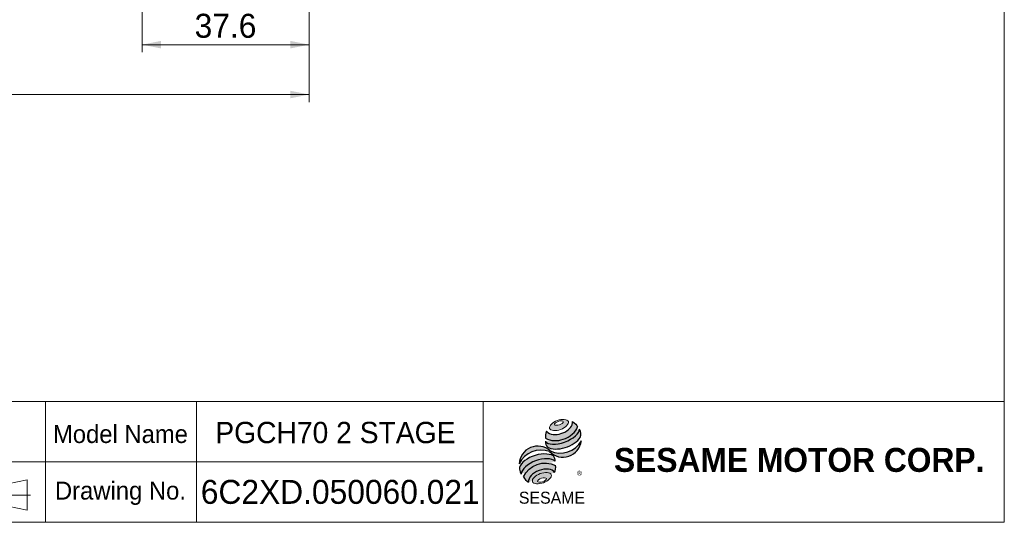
# Model space of a CAD drawing. Header units: millimetres. Extents: x 17 to 488, y 17 to 340.
# Tile 2 of 2: x 266 to 488, y 17 to 130. Entities that reach past the tile are written whole.
import ezdxf

# ---------------------------------------------------------------- set-up
doc = ezdxf.new("R2010")
doc.units = ezdxf.units.MM
doc.header["$LTSCALE"] = 1.7
doc.linetypes.add('CENTERX2', pattern=[20.319999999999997, 12.7, -2.54, 2.54, -2.54])
doc.layers.add('外框線', color=7, linetype='Continuous', lineweight=30)
doc.layers.add('標駐', color=51, linetype='Continuous')
doc.styles.add('SLDTEXTSTYLE0', font='ARIAL.TTF', dxfattribs={"width": 0.948})
doc.styles.add('SLDTEXTSTYLE1', font='MINGLIU.TTC')
doc.styles.add('SLDTEXTSTYLE2', font='ARIALBD.TTF', dxfattribs={"width": 0.948})
doc.dimstyles.new('SLDDIMSTYLE2', dxfattribs={"dimtxt": 5.2393701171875, "dimasz": 4.25, "dimexe": 0, "dimexo": 0.0625, "dimgap": 1.309842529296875, "dimtad": 1, "dimdec": 4, "dimrnd": 1e-09, "dimzin": 12, "dimdsep": 46, "dimtxsty": 'SLDTEXTSTYLE0', "dimsah": 1, "dimcen": 0.09, "dimadec": 0, "dimazin": 0, "dimtfac": 1, "dimtdec": 4, "dimtofl": 0, "dimtmove": 0, "dimatfit": 3, "dimfxl": 0, "dimtolj": 1, "dimtzin": 12, "dimarcsym": 0})

# ---------------------------------------------------------------- blocks, each defined once
blk = doc.blocks.new('圖塊18')
at = {"linetype": 'Continuous'}
h = blk.add_hatch(color=1, dxfattribs=at)
edge = h.paths.add_edge_path(flags=0)
edge.add_spline(control_points=[(8.667608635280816, 19.26834532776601), (7.606202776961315, 18.87803782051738), (5.860849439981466, 17.07095898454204), (9.61125458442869, 16.70218577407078), (12.22928458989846, 19.41280402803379), (9.729014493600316, 19.65865283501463), (8.667608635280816, 19.26834532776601)], knot_values=[0, 0, 0, 0, 0.25, 0.5, 0.75, 1, 1, 1, 1], weights=[1, 1, 1, 1, 1, 1, 1], degree=3, periodic=0)
edge = h.paths.add_edge_path(flags=0)
edge.add_spline(control_points=[(8.88886797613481, 19.05461584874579), (9.38869214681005, 19.21106822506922), (10.51489591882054, 19.11966168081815), (9.205256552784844, 18.04383760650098), (7.515950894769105, 18.18094742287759), (8.38904380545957, 18.89816347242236), (8.88886797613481, 19.05461584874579)], knot_values=[0, 0, 0, 0, 0.2500000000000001, 0.5000000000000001, 0.75, 1, 1, 1, 1], weights=[1, 1, 1, 1, 1, 1, 1], degree=3, periodic=0)
h = blk.add_hatch(color=1, dxfattribs=at)
edge = h.paths.add_edge_path(flags=0)
edge.add_spline(control_points=[(6.230985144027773, 16.84186232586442), (5.963472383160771, 16.25623212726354), (5.93808293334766, 15.65729391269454), (6.01327912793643, 15.26182864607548)], knot_values=[0, 0, 0, 0, 0.4884105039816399, 0.4884105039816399, 0.4884105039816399, 0.4884105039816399], weights=[1, 1, 1, 1], degree=3, periodic=0)
edge.add_spline(control_points=[(6.01327912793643, 15.26182864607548), (7.223943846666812, 14.58161928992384), (9.572514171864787, 14.58544512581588), (12.01875768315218, 15.97497583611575), (13.07467663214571, 17.19157381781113), (13.23128808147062, 17.79131416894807)], knot_values=[0, 0, 0, 0, 0.4091170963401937, 0.6548043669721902, 0.8514887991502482, 0.8514887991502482, 0.8514887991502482, 0.8514887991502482], weights=[1, 1, 1, 1, 1, 1], degree=3, periodic=0)
edge.add_spline(control_points=[(13.23128808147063, 17.79131416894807), (13.05473287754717, 18.18559437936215), (12.68970945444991, 18.66033418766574), (12.09322918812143, 19.0252006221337)], knot_values=[0, 0, 0, 0, 0.4590419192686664, 0.4590419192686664, 0.4590419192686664, 0.4590419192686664], weights=[1, 1, 1, 1], degree=3, periodic=0)
edge.add_spline(control_points=[(12.09322918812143, 19.0252006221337), (12.11233500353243, 18.77802069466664), (11.99060734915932, 18.04833742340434), (11.07879688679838, 16.98274231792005), (9.116978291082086, 15.93939121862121), (6.9779362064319, 15.90498841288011), (6.230985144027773, 16.84186232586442)], knot_values=[0, 0, 0, 0, 0.08132341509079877, 0.2279594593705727, 0.4332489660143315, 0.8030080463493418, 0.8030080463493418, 0.8030080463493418, 0.8030080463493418], weights=[1, 1, 1, 1, 1, 1, 1], degree=3, periodic=0)
h = blk.add_hatch(color=1, dxfattribs=at)
edge = h.paths.add_edge_path(flags=0)
edge.add_arc((7.341372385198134, 14.26754251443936), 1.353240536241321, 168.3621772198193, 229.4245234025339)
edge.add_ellipse((9.87628987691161, 15.4190870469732), major_axis=(4.137908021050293, 1.349563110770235), ratio=0.5371428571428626, start_angle=205.6784380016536, end_angle=329.3896542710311)
edge.add_arc((12.01202712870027, 16.24216061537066), 1.962203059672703, 336.1521426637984, 392.8409252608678)
edge.add_ellipse((9.777673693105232, 16.11686715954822), major_axis=(3.832152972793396, 1.432889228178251), ratio=0.4437390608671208, start_angle=185.0255637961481, end_angle=352.2171353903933, ccw=False)
h = blk.add_hatch(color=1, dxfattribs=at)
edge = h.paths.add_edge_path(flags=0)
edge.add_arc((9.357340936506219, 17.32565226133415), 5.429947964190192, 244.9498890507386, 330.52495169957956, ccw=False)
edge.add_arc((4.268208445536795, 9.295903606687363), 4.178496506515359, 48.10924540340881, 177.9500526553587)
edge.add_arc((5.018880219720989, 7.161954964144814), 5.429947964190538, 69.43291289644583, 155.1324078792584, ccw=False)
edge.add_arc((9.935018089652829, 15.14551356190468), 4.178496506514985, 223.9443619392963, 353.2429906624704)
h = blk.add_hatch(color=1, dxfattribs=at)
edge = h.paths.add_edge_path(flags=0)
edge.add_ellipse((4.525279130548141, 8.087865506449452), major_axis=(3.952614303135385, 1.501138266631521), ratio=0.523529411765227, start_angle=14.095136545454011, end_angle=164.8078450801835, ccw=False)
edge.add_arc((6.662759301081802, 10.27181134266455), 1.521331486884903, 351.5308011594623, 401.4061622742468)
edge.add_ellipse((4.386515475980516, 9.155811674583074), major_axis=(4.189952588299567, 1.229448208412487), ratio=0.5344613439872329, start_angle=27.40472928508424, end_angle=171.7282428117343)
edge.add_arc((4.508805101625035, 9.11313238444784), 4.445557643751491, 191.0466409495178, 205.75451162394)
h = blk.add_hatch(color=1, dxfattribs=at)
edge = h.paths.add_edge_path(flags=0)
edge.add_spline(control_points=[(8.282878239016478, 9.104235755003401), (5.793666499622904, 10.49177043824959), (2.186666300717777, 9.178662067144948), (1.064869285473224, 6.574750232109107)], knot_values=[0, 0, 0, 0, 1, 1, 1, 1], weights=[1, 1, 1, 1], degree=3, periodic=0)
edge.add_arc((3.715894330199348, 7.87810373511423), 2.954092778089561, 206.1806388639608, 239.0996167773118)
edge.add_ellipse((5.220854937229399, 6.199462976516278), major_axis=(2.959988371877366, 1.102420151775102), ratio=0.6035256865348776, start_angle=7.596570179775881, end_angle=172.3905265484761, ccw=False)
edge.add_arc((5.420728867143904, 8.693754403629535), 2.891434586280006, 336.231156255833, 368.1615451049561)
h = blk.add_hatch(color=1, dxfattribs=at)
edge = h.paths.add_edge_path(flags=0)
edge.add_spline(control_points=[(4.817368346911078, 7.274636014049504), (5.878774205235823, 7.664943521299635), (8.379044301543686, 7.419094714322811), (5.76101429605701, 4.70847646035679), (2.010609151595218, 5.077249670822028), (3.755962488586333, 6.884328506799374), (4.817368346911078, 7.274636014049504)], knot_values=[0, 0, 0, 0, 0.25, 0.5, 0.7500000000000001, 1, 1, 1, 1], weights=[1, 1, 1, 1, 1, 1, 1], degree=3, periodic=0)
edge = h.paths.add_edge_path(flags=0)
edge.add_spline(control_points=[(5.094902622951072, 6.25368388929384), (4.595078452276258, 6.097231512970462), (3.72499782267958, 5.370392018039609), (5.418821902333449, 5.218847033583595), (6.723942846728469, 6.309106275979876), (5.594726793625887, 6.410136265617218), (5.094902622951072, 6.25368388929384)], knot_values=[0, 0, 0, 0, 0.2500000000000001, 0.5, 0.75, 1, 1, 1, 1], weights=[1, 1, 1, 1, 1, 1, 1], degree=3, periodic=0)
at = {"color": 1, "linetype": 'Continuous', "lineweight": 0}
for points in [[(8.667608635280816, 19.268345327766), (9.729014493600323, 19.65865283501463), (12.22928458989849, 19.41280402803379), (9.61125458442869, 16.70218577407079), (5.860849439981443, 17.07095898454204), (7.606202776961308, 18.87803782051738), (8.667608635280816, 19.268345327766)], [(8.888867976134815, 19.05461584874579), (9.388692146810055, 19.21106822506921), (10.51489591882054, 19.11966168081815), (9.205256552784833, 18.04383760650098), (7.515950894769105, 18.18094742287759), (8.389043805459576, 18.89816347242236), (8.888867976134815, 19.05461584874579)], [(4.817368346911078, 7.274636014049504), (5.878774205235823, 7.664943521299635), (8.379044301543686, 7.419094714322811), (5.76101429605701, 4.70847646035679), (2.010609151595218, 5.077249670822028), (3.755962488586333, 6.884328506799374), (4.817368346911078, 7.274636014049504)], [(5.094902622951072, 6.25368388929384), (5.594726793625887, 6.410136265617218), (6.723942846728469, 6.309106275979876), (5.418821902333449, 5.218847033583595), (3.72499782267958, 5.370392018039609), (4.595078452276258, 6.097231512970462), (5.094902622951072, 6.25368388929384)]]:
    blk.add_open_spline(points, degree=3, dxfattribs=at)
at = {"layer": '標駐', "color": 1}
for p, q in [((14.07876571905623, 14.60775093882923), (14.02898834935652, 14.55797356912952)), ((2.163949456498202, 5.372123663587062), (2.19477362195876, 5.40294782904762))]:
    blk.add_line(p, q, dxfattribs=at)
for centre, radius, start, end in [((12.01202712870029, 16.24216061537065), 1.962203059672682, 336.1521426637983, 32.95375475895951), ((4.268208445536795, 9.295903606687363), 4.178496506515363, 48.10924540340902, 177.9500526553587), ((7.341372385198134, 14.26754251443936), 1.353240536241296, 167.9158934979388, 229.4245234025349), ((9.935018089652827, 15.14551356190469), 4.178496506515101, 223.9443619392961, 353.2429906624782), ((9.357340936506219, 17.32565226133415), 5.429947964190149, 244.9498890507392, 330.5249516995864), ((5.018880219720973, 7.161954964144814), 5.42994796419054, 69.43291289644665, 155.1324078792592), ((6.662759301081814, 10.27181134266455), 1.521331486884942, 351.5308011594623, 41.40616227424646), ((5.420728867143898, 8.693754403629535), 2.891434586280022, 336.2311562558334, 8.161545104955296), ((4.508805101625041, 9.113132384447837), 4.445557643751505, 191.0466409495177, 205.7545116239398), ((3.715894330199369, 7.878103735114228), 2.954092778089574, 206.1806388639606, 239.0996167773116)]:
    blk.add_arc(centre, radius, start, end, dxfattribs=at)
for centre, major_axis, ratio, start_param, end_param in [((9.777673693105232, 16.11686715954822), (3.832152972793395, 1.432889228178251), 0.4437390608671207, 3.229063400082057, 6.147574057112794), ((9.87628987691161, 15.4190870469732), (4.137908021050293, 1.349563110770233), 0.5371428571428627, 3.589765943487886, 5.748933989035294), ((4.386515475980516, 9.155811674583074), (4.189952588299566, 1.229448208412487), 0.5344613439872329, 0.4783027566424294, 2.997223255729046), ((4.525279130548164, 8.087865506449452), (3.952614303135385, 1.501138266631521), 0.523529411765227, 0.2460065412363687, 2.876439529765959), ((5.22085493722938, 6.199462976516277), (2.959988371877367, 1.102420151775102), 0.6035256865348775, 0.1325851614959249, 3.008782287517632)]:
    blk.add_ellipse(centre, major_axis=major_axis, ratio=ratio, start_param=start_param, end_param=end_param, dxfattribs=at)
for points, knots in [([(6.01327912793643, 15.26182864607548), (7.223943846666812, 14.58161928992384), (9.572514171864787, 14.58544512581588), (12.01875768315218, 15.97497583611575), (13.07467663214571, 17.19157381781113), (13.23128808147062, 17.79131416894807)], [0, 0, 0, 0, 0.4091170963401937, 0.6548043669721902, 0.8514887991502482, 0.8514887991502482, 0.8514887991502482, 0.8514887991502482]), ([(6.230985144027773, 16.84186232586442), (6.9779362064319, 15.90498841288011), (9.116978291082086, 15.93939121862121), (11.07879688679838, 16.98274231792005), (11.99060734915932, 18.04833742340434), (12.11233500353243, 18.77802069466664), (12.09322918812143, 19.0252006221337)], [0, 0, 0, 0, 0.3697590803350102, 0.575048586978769, 0.721684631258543, 0.8030080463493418, 0.8030080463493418, 0.8030080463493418, 0.8030080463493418])]:
    blk.add_open_spline(points, degree=3, knots=knots, dxfattribs=at)
for points in [[(12.09322918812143, 19.0252006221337), (12.68970945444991, 18.66033418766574), (13.05473287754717, 18.18559437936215), (13.23128808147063, 17.79131416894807)], [(6.230985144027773, 16.84186232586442), (5.963472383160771, 16.25623212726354), (5.93808293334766, 15.65729391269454), (6.01327912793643, 15.26182864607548)], [(1.064869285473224, 6.574750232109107), (2.186666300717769, 9.178662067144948), (5.793666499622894, 10.49177043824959), (8.282878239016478, 9.104235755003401)]]:
    blk.add_open_spline(points, degree=3, dxfattribs=at)
at = {"layer": '標駐', "color": 1, "attachment_point": 1}
for s, insert, char_height, style in [('®', (13.08817891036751, 7.779413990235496), 1.799166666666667, 'SLDTEXTSTYLE1'), ('SESAME', (0.01874438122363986, 3.195842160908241), 2.69875, 'SLDTEXTSTYLE0')]:
    blk.add_mtext(s, dxfattribs=dict(at, insert=insert, char_height=char_height, style=style))
blk = doc.blocks.new('NEW LOGO_定位')
at = {"color": 7, "linetype": 'Continuous'}
blk.add_blockref('圖塊18', (6.05903168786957, 3.700703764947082), dxfattribs=at)
blk = doc.blocks.new('圖標定位')
at = {"color": 7, "linetype": 'Continuous'}
blk.add_blockref('NEW LOGO_定位', (372.5292603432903, 17.00000000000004), dxfattribs=at)
blk = doc.blocks.new('E1')
at = {"color": 7, "linetype": 'Continuous', "lineweight": 0, "attachment_point": 1}
for s, insert, char_height, style in [('Model Name', (273.707082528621, 38.92080750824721), 4.048125, 'SLDTEXTSTYLE0'), ('SESAME MOTOR CORP.', (400.0194409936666, 33.76107654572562), 5.397499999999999, 'SLDTEXTSTYLE2'), ('Drawing No.', (274.1568754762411, 26.17080750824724), 4.048125, 'SLDTEXTSTYLE0')]:
    blk.add_mtext(s, dxfattribs=dict(at, insert=insert, char_height=char_height, style=style))
blk = doc.blocks.new('E2')
at = {"layer": '外框線', "color": 7, "lineweight": 0}
for p, q in [((219.9361928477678, 44.21172210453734), (219.9361928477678, 17.01172210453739)), ((272.0641330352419, 44.21172210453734), (219.9361928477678, 44.21172210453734)), ((244.6119881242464, 44.21172210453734), (244.6119881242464, 17.01172210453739)), ((272.0641330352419, 30.61172210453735), (219.9361928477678, 30.61172210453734)), ((259.5873627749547, 24.86053964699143), (267.8801237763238, 26.56053964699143)), ((259.5873627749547, 24.86053964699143), (259.5873627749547, 21.46053964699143)), ((267.8801237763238, 26.56053964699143), (267.8801237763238, 19.76053964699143)), ((259.5873627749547, 21.46053964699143), (267.8801237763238, 19.76053964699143))]:
    blk.add_line(p, q, dxfattribs=at)
at = {"layer": '外框線', "color": 7, "linetype": 'CENTERX2', "lineweight": 0}
for p, q in [((252.4086263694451, 28.35868075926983), (252.4086263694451, 18.13481340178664)), ((247.9454934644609, 23.15433955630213), (256.8962845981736, 23.15433955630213)), ((258.9803634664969, 23.15433955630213), (268.6168199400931, 23.15433955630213))]:
    blk.add_line(p, q, dxfattribs=at)
at = {"layer": '外框線', "color": 7, "lineweight": 0}
for radius in [3.864751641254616, 2.083041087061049]:
    blk.add_circle((252.4086263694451, 23.15433955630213), radius, dxfattribs=at)
at = {"color": 7, "linetype": 'Continuous', "lineweight": 0, "char_height": 4.048125, "attachment_point": 1, "style": 'SLDTEXTSTYLE0'}
for s, insert in [('Unit', (227.4466687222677, 39.32863601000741)), ('mm', (254.0845821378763, 39.83106975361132)), ('Project', (223.8483354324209, 25.95699577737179))]:
    blk.add_mtext(s, dxfattribs=dict(at, insert=insert))
blk = doc.blocks.new('*D22')
at = {"color": 7, "linetype": 'Continuous', "lineweight": 0}
for p, q in [((293.7958668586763, 184.057344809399), (293.7958668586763, 122.9296977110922)), ((331.3958668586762, 161.5573448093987), (331.3958668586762, 122.9296977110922)), ((331.3958668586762, 124.6296977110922), (293.7958668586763, 124.6296977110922))]:
    blk.add_line(p, q, dxfattribs=at)
for points in [[(293.7958668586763, 124.6296977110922), (298.0458668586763, 123.7796977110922), (298.0458668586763, 125.4796977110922)], [(331.3958668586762, 124.6296977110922), (327.1458668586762, 125.4796977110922), (327.1458668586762, 123.7796977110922)]]:
    blk.add_solid(points, dxfattribs=at)
at = {"color": 7, "linetype": 'Continuous', "lineweight": 0, "insert": (305.6003234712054, 131.5874408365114), "char_height": 5.397499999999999, "attachment_point": 1, "style": 'SLDTEXTSTYLE0'}
blk.add_mtext('37.6', dxfattribs=at)
blk = doc.blocks.new('*D23')
at = {"color": 7, "linetype": 'Continuous', "lineweight": 0}
for p, q in [((177.8958668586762, 183.557344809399), (177.8958668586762, 111.6920359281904)), ((331.3958668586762, 161.5573448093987), (331.3958668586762, 111.6920359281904)), ((331.3958668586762, 113.3920359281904), (177.8958668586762, 113.3920359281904))]:
    blk.add_line(p, q, dxfattribs=at)
for points in [[(177.8958668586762, 113.3920359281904), (182.1458668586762, 112.5420359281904), (182.1458668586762, 114.2420359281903)], [(331.3958668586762, 113.3920359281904), (327.1458668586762, 114.2420359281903), (327.1458668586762, 112.5420359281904)]]:
    blk.add_solid(points, dxfattribs=at)
at = {"color": 7, "linetype": 'Continuous', "lineweight": 0, "insert": (245.6500880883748, 120.3497790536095), "char_height": 5.397499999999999, "attachment_point": 1, "style": 'SLDTEXTSTYLE0'}
blk.add_mtext('153.5', dxfattribs=at)

msp = doc.modelspace()

# ---------------------------------------------------------------- linework, layer by layer
at = {"color": 7, "linetype": 'Continuous', "lineweight": 0}
for p, q in [((487.9, 340.0000000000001), (487.9, 17.00000000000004)), ((272, 17.00000000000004), (272, 44.20000000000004)), ((487.9, 44.20000000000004), (272, 44.20000000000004)), ((306, 17.00000000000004), (306, 44.20000000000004)), ((370.6, 17.00000000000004), (370.6, 44.20000000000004)), ((370.6, 30.60000000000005), (272, 30.60000000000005)), ((17.00000000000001, 17.00000000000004), (487.9, 17.00000000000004))]:
    msp.add_line(p, q, dxfattribs=at)

# ---------------------------------------------------------------- block references
at = {"color": 7, "linetype": 'Continuous'}
for name in ['E2', '圖標定位', 'E1']:
    msp.add_blockref(name, (0, 0), dxfattribs=at)

# ---------------------------------------------------------------- texts
at = {"color": 7, "linetype": 'Continuous', "lineweight": 0, "attachment_point": 1, "style": 'SLDTEXTSTYLE0'}
for s, insert, char_height in [('PGCH70 2 STAGE', (310.2500793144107, 39.63834616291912), 4.802840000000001), ('6C2XD.050060.021', (306.9920372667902, 26.56168584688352), 5.397499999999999)]:
    msp.add_mtext(s, dxfattribs=dict(at, insert=insert, char_height=char_height))

# ---------------------------------------------------------------- dimensions: what is measured, and where the dimension line sits
at = {"color": 7, "linetype": 'Continuous', "lineweight": 0}
for base, p2, picture, middle in [((177.8958668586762, 113.3920359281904), (177.8958668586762, 185.257344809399), '*D23', (254.6458668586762, 113.3920359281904)), ((293.7958668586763, 124.6296977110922), (293.7958668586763, 185.757344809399), '*D22', (312.5958668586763, 124.6296977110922))]:
    dim = msp.add_linear_dim(base=base, p1=(331.3958668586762, 163.2573448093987), p2=p2, dimstyle='SLDDIMSTYLE2', dxfattribs=at)
    dim.commit()
    dim.dimension.update_dxf_attribs({"geometry": picture, "text_midpoint": middle, "dimtype": 160})

doc.saveas('drawing.dxf')
